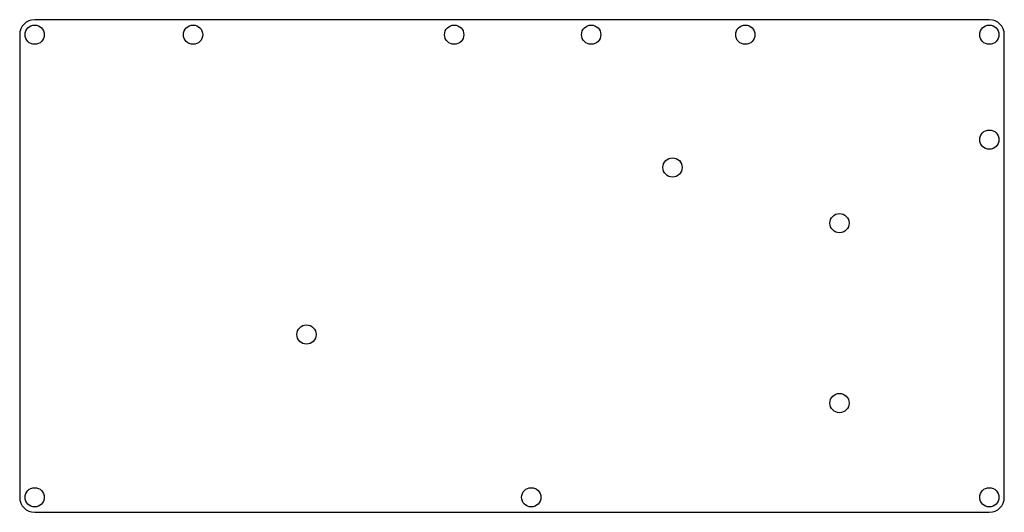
# Model space of a CAD drawing. Header units: millimetres. Extents: x 0 to 230, y 0 to 115.
import ezdxf

# ---------------------------------------------------------------- set-up
doc = ezdxf.new("R2010")
doc.units = ezdxf.units.MM

msp = doc.modelspace()

# ---------------------------------------------------------------- linework, layer by layer
at = {"color": 7, "linetype": 'Continuous', "lineweight": 25}
for p, q in [((226.5, 115), (3.5, 115)), ((0, 111.5), (0, 3.5)), ((230, 3.5), (230, 111.5)), ((3.5, 0), (226.5, 0))]:
    msp.add_line(p, q, dxfattribs=at)
for centre in [(3.5, 111.5), (40.5, 111.5), (101.5, 111.5), (133.5, 111.5), (169.5, 111.5), (226.5, 111.5), (226.5, 87), (152.5, 80.5), (191.5, 67.5), (67, 41.5), (191.5, 25.5), (3.5, 3.5), (119.5, 3.5), (226.5, 3.5)]:
    msp.add_circle(centre, 2.25, dxfattribs=at)
for centre, start, end in [((3.5, 111.5), 90, 180), ((226.5, 111.5), 0, 90), ((3.5, 3.5), 180, 270), ((226.5, 3.5), 270, 0)]:
    msp.add_arc(centre, 3.5, start, end, dxfattribs=at)

doc.saveas('drawing.dxf')
